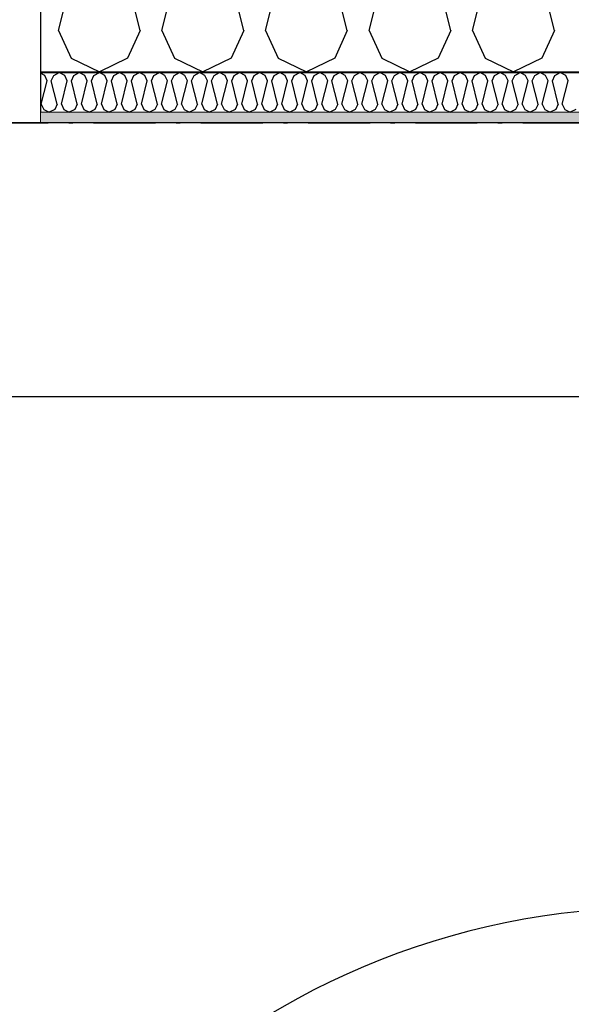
# Model space of a CAD drawing. Header units: millimetres. Extents: x -150 to 340931, y -1115 to 365939.
# Tile 58 of 253: x 280291 to 280960, y 355312 to 356506. Entities that reach past the tile are written whole.
import ezdxf
from ezdxf.enums import TextEntityAlignment as Align

# ---------------------------------------------------------------- set-up
doc = ezdxf.new("R2010")
doc.units = ezdxf.units.MM
doc.header["$LTSCALE"] = 0.5
doc.header["$MEASUREMENT"] = 0
doc.linetypes.add('Over snittplan', pattern=[260, 150, -50, 10, -50])
doc.linetypes.add('PLINE', pattern=[0])
for name, color, linetype in [('232- Ikke-bærende yttervegger (Skravur)(Nye konstruksjoner)', 7, 'Continuous'), ('232- Ikke-bærende yttervegger(Nye konstruksjoner)', 7, 'Continuous'), ('244- Vinduer_ dører_ foldevegger(Nye konstruksjoner)', 7, 'Continuous'), ('842-M___1_50 Målsetting bygning(Nye konstruksjoner)', 7, 'Continuous'), ('852- Teknisk_symbolsk informasjon_ bygning(Nye konstruksjoner)', 7, 'Continuous'), ('862- M___Nettoareal(Nye konstruksjoner)', 7, 'Continuous'), ('862- M___Nettoareal(Polylinje)(Nye konstruksjoner)', 7, 'Continuous'), ('862- M___Nettoareal(Tekst)(Nye konstruksjoner)', 7, 'Continuous')]:
    doc.layers.add(name, color=color, linetype=linetype)
doc.layers.add('234- Vinduer_ dører_ porter(Nye konstruksjoner)', color=7, linetype='Continuous', lineweight=0)
doc.layers.add('236- Innvendig kledning og overflate(Nye konstruksjoner)', color=7, linetype='Continuous', lineweight=0)
doc.styles.add('GENERATED_STYLE_1', font='txt')
doc.styles.add('GENERATED_STYLE_3', font='arial.ttf')
doc.dimstyles.new('GENERATED_STYLE__1', dxfattribs={"dimtxt": 100, "dimasz": 95, "dimexe": 0.18, "dimexo": 0.0625, "dimgap": 0, "dimtad": 1, "dimtih": 1, "dimtoh": 1, "dimdec": 0, "dimzin": 0, "dimdsep": 46, "dimtxsty": 'GENERATED_STYLE_3', "dimblk": 'ARROWHEAD_6', "dimblk1": 'ARROWHEAD_6', "dimblk2": 'ARROWHEAD_6', "dimcen": 0.09, "dimse1": 1, "dimse2": 1, "dimclrd": 256, "dimclre": 256, "dimclrt": 256, "dimadec": 1, "dimazin": 0, "dimtfac": 1, "dimtdec": 4, "dimtmove": 0, "dimatfit": 3, "dimfxl": 1, "dimtolj": 1, "dimtzin": 0, "dimarcsym": 0})
doc.dimstyles.new('GENERATED_STYLE__2', dxfattribs={"dimtxt": 100, "dimasz": 95, "dimexe": 0.18, "dimexo": 0.0625, "dimgap": 0, "dimtad": 1, "dimdec": 0, "dimzin": 0, "dimdsep": 46, "dimtxsty": 'GENERATED_STYLE_3', "dimblk": 'ARROWHEAD_6', "dimblk1": 'ARROWHEAD_6', "dimblk2": 'ARROWHEAD_6', "dimcen": 0.09, "dimse1": 1, "dimse2": 1, "dimclrd": 256, "dimclre": 256, "dimclrt": 256, "dimadec": 1, "dimazin": 0, "dimtfac": 1, "dimtdec": 4, "dimtmove": 0, "dimatfit": 3, "dimfxl": 1, "dimtolj": 1, "dimtzin": 0, "dimarcsym": 0})
doc.dimstyles.new('GENERATED_STYLE__4', dxfattribs={"dimtxt": 100, "dimasz": 95, "dimexe": 0.18, "dimexo": 0.0625, "dimgap": 0, "dimtad": 1, "dimdec": 0, "dimzin": 0, "dimdsep": 46, "dimtxsty": 'GENERATED_STYLE_3', "dimblk": 'ARROWHEAD_6', "dimblk1": 'ARROWHEAD_6', "dimblk2": 'ARROWHEAD_6', "dimcen": 0.09, "dimse1": 1, "dimse2": 1, "dimclrd": 256, "dimclre": 256, "dimclrt": 256, "dimadec": 1, "dimazin": 0, "dimtfac": 1, "dimtdec": 4, "dimtmove": 2, "dimatfit": 3, "dimfxl": 1, "dimtolj": 1, "dimtzin": 0, "dimarcsym": 0})

# ---------------------------------------------------------------- blocks, each defined once
blk = doc.blocks.new('LEILIGHET 8__1', base_point=(283768.6, 348580.7))
at = {"layer": '862- M___Nettoareal(Polylinje)(Nye konstruksjoner)', "flags": 128}
blk.add_lwpolyline([(286041, 356380.7), (277911, 356380.7), (277911, 348080.7), (281226, 348080.7), (281226, 349780.7), (286041, 349780.7)], close=True, dxfattribs=at)
at = {"layer": '862- M___Nettoareal(Tekst)(Nye konstruksjoner)', "style": 'GENERATED_STYLE_1'}
for tag, p in [('DUMMY_861', (280015.2, 358168.6)), ('ROOM_NAME', (279278, 358118.8)), ('DUMMY_862', (279278, 357980.3))]:
    blk.add_attdef(tag, text='', height=100, dxfattribs=at).set_placement(p, align=Align.TOP_LEFT)
blk = doc.blocks.new('ENTRÉ__9', base_point=(279523.3, 355497.8))
at = {"layer": '862- M___Nettoareal(Polylinje)(Nye konstruksjoner)', "linetype": 'PLINE', "flags": 128}
blk.add_lwpolyline([(278022, 356380.7), (278022, 354380.7), (281064, 354380.7), (281064, 356380.7)], close=True, dxfattribs=at)
at = {"layer": '862- M___Nettoareal(Tekst)(Nye konstruksjoner)', "style": 'GENERATED_STYLE_1'}
for tag, p in [('DUMMY_861', (279727.2, 355686)), ('ROOM_NAME', (279319.5, 355665.7)), ('DUMMY_862', (279319.5, 355497.8))]:
    blk.add_attdef(tag, text='', height=100, dxfattribs=at).set_placement(p, align=Align.TOP_LEFT)
blk = doc.blocks.new('*X82')
at = {"layer": '232- Ikke-bærende yttervegger (Skravur)(Nye konstruksjoner)', "linetype": 'PLINE'}
for p, q in [((280321.8, 356437.9), (280316.8, 356440.8)), ((280332.8, 356437.9), (280339.4, 356441.6)), ((280346.1, 356437.9), (280339.4, 356441.6)), ((280357.1, 356437.9), (280363.7, 356441.6)), ((280370.3, 356437.9), (280363.7, 356441.6)), ((280381.4, 356437.9), (280388, 356441.6)), ((280394.6, 356437.9), (280388, 356441.6)), ((280405.6, 356437.9), (280412.3, 356441.6)), ((280418.9, 356437.9), (280412.3, 356441.6)), ((280429.9, 356437.9), (280436.6, 356441.6)), ((280443.2, 356437.9), (280436.6, 356441.6)), ((280454.2, 356437.9), (280460.8, 356441.6)), ((280467.5, 356437.9), (280460.8, 356441.6)), ((280478.5, 356437.9), (280485.1, 356441.6)), ((280491.7, 356437.9), (280485.1, 356441.6)), ((280502.8, 356437.9), (280509.4, 356441.6)), ((280516, 356437.9), (280509.4, 356441.6)), ((280527.1, 356437.9), (280533.7, 356441.6)), ((280540.3, 356437.9), (280533.7, 356441.6)), ((280551.3, 356437.9), (280558, 356441.6)), ((280564.6, 356437.9), (280558, 356441.6)), ((280575.6, 356437.9), (280582.2, 356441.6)), ((280588.9, 356437.9), (280582.2, 356441.6)), ((280599.9, 356437.9), (280606.5, 356441.6)), ((280613.2, 356437.9), (280606.5, 356441.6)), ((280624.2, 356437.9), (280630.8, 356441.6)), ((280637.4, 356437.9), (280630.8, 356441.6)), ((280648.5, 356437.9), (280655.1, 356441.6)), ((280661.7, 356437.9), (280655.1, 356441.6)), ((280672.7, 356437.9), (280679.4, 356441.6)), ((280686, 356437.9), (280679.4, 356441.6)), ((280697, 356437.9), (280703.7, 356441.6)), ((280710.3, 356437.9), (280703.7, 356441.6)), ((280721.3, 356437.9), (280727.9, 356441.6)), ((280734.6, 356437.9), (280727.9, 356441.6)), ((280745.6, 356437.9), (280752.2, 356441.6)), ((280758.8, 356437.9), (280752.2, 356441.6)), ((280769.9, 356437.9), (280776.5, 356441.6)), ((280783.1, 356437.9), (280776.5, 356441.6)), ((280794.1, 356437.9), (280800.8, 356441.6)), ((280807.4, 356437.9), (280800.8, 356441.6)), ((280818.4, 356437.9), (280825.1, 356441.6)), ((280831.7, 356437.9), (280825.1, 356441.6)), ((280842.7, 356437.9), (280849.3, 356441.6)), ((280856, 356437.9), (280849.3, 356441.6)), ((280867, 356437.9), (280873.6, 356441.6)), ((280880.2, 356437.9), (280873.6, 356441.6)), ((280891.3, 356437.9), (280897.9, 356441.6)), ((280904.5, 356437.9), (280897.9, 356441.6)), ((280915.6, 356437.9), (280922.2, 356441.6)), ((280928.8, 356437.9), (280922.2, 356441.6)), ((280939.8, 356437.9), (280946.5, 356441.6)), ((280953.1, 356437.9), (280946.5, 356441.6)), ((280317.7, 356403.3), (280324.7, 356431.4)), ((280324.7, 356431.4), (280321.8, 356437.9)), ((280329.8, 356431.4), (280332.8, 356437.9)), ((280336.9, 356403.3), (280329.8, 356431.4)), ((280342, 356403.3), (280349, 356431.4)), ((280349, 356431.4), (280346.1, 356437.9)), ((280354.1, 356431.4), (280357.1, 356437.9)), ((280361.2, 356403.3), (280354.1, 356431.4)), ((280366.3, 356403.3), (280373.3, 356431.4)), ((280373.3, 356431.4), (280370.3, 356437.9)), ((280378.4, 356431.4), (280381.4, 356437.9)), ((280385.4, 356403.3), (280378.4, 356431.4)), ((280390.5, 356403.3), (280397.6, 356431.4)), ((280397.6, 356431.4), (280394.6, 356437.9)), ((280402.7, 356431.4), (280405.6, 356437.9)), ((280409.7, 356403.3), (280402.7, 356431.4)), ((280414.8, 356403.3), (280421.9, 356431.4)), ((280421.9, 356431.4), (280418.9, 356437.9)), ((280427, 356431.4), (280429.9, 356437.9)), ((280434, 356403.3), (280427, 356431.4)), ((280439.1, 356403.3), (280446.1, 356431.4)), ((280446.1, 356431.4), (280443.2, 356437.9)), ((280451.2, 356431.4), (280454.2, 356437.9)), ((280458.3, 356403.3), (280451.2, 356431.4)), ((280463.4, 356403.3), (280470.4, 356431.4)), ((280470.4, 356431.4), (280467.5, 356437.9)), ((280475.5, 356431.4), (280478.5, 356437.9)), ((280482.6, 356403.3), (280475.5, 356431.4)), ((280487.7, 356403.3), (280494.7, 356431.4)), ((280494.7, 356431.4), (280491.7, 356437.9)), ((280499.8, 356431.4), (280502.8, 356437.9)), ((280506.8, 356403.3), (280499.8, 356431.4)), ((280512, 356403.3), (280519, 356431.4)), ((280519, 356431.4), (280516, 356437.9)), ((280524.1, 356431.4), (280527.1, 356437.9)), ((280531.1, 356403.3), (280524.1, 356431.4)), ((280536.2, 356403.3), (280543.3, 356431.4)), ((280543.3, 356431.4), (280540.3, 356437.9)), ((280548.4, 356431.4), (280551.3, 356437.9)), ((280555.4, 356403.3), (280548.4, 356431.4)), ((280560.5, 356403.3), (280567.6, 356431.4)), ((280567.6, 356431.4), (280564.6, 356437.9)), ((280572.7, 356431.4), (280575.6, 356437.9)), ((280579.7, 356403.3), (280572.7, 356431.4)), ((280584.8, 356403.3), (280591.8, 356431.4)), ((280591.8, 356431.4), (280588.9, 356437.9)), ((280596.9, 356431.4), (280599.9, 356437.9)), ((280604, 356403.3), (280596.9, 356431.4)), ((280609.1, 356403.3), (280616.1, 356431.4)), ((280616.1, 356431.4), (280613.2, 356437.9)), ((280621.2, 356431.4), (280624.2, 356437.9)), ((280628.3, 356403.3), (280621.2, 356431.4)), ((280633.4, 356403.3), (280640.4, 356431.4)), ((280640.4, 356431.4), (280637.4, 356437.9)), ((280645.5, 356431.4), (280648.5, 356437.9)), ((280652.5, 356403.3), (280645.5, 356431.4)), ((280657.6, 356403.3), (280664.7, 356431.4)), ((280664.7, 356431.4), (280661.7, 356437.9)), ((280669.8, 356431.4), (280672.7, 356437.9)), ((280676.8, 356403.3), (280669.8, 356431.4)), ((280681.9, 356403.3), (280689, 356431.4)), ((280689, 356431.4), (280686, 356437.9)), ((280694.1, 356431.4), (280697, 356437.9)), ((280701.1, 356403.3), (280694.1, 356431.4)), ((280706.2, 356403.3), (280713.2, 356431.4)), ((280713.2, 356431.4), (280710.3, 356437.9)), ((280718.3, 356431.4), (280721.3, 356437.9)), ((280725.4, 356403.3), (280718.3, 356431.4)), ((280730.5, 356403.3), (280737.5, 356431.4)), ((280737.5, 356431.4), (280734.6, 356437.9)), ((280742.6, 356431.4), (280745.6, 356437.9)), ((280749.7, 356403.3), (280742.6, 356431.4)), ((280754.8, 356403.3), (280761.8, 356431.4)), ((280761.8, 356431.4), (280758.8, 356437.9)), ((280766.9, 356431.4), (280769.9, 356437.9)), ((280773.9, 356403.3), (280766.9, 356431.4)), ((280779, 356403.3), (280786.1, 356431.4)), ((280786.1, 356431.4), (280783.1, 356437.9)), ((280791.2, 356431.4), (280794.1, 356437.9)), ((280798.2, 356403.3), (280791.2, 356431.4)), ((280803.3, 356403.3), (280810.4, 356431.4)), ((280810.4, 356431.4), (280807.4, 356437.9)), ((280815.5, 356431.4), (280818.4, 356437.9)), ((280822.5, 356403.3), (280815.5, 356431.4)), ((280827.6, 356403.3), (280834.6, 356431.4)), ((280834.6, 356431.4), (280831.7, 356437.9)), ((280839.7, 356431.4), (280842.7, 356437.9)), ((280846.8, 356403.3), (280839.7, 356431.4)), ((280851.9, 356403.3), (280858.9, 356431.4)), ((280858.9, 356431.4), (280856, 356437.9)), ((280864, 356431.4), (280867, 356437.9)), ((280871.1, 356403.3), (280864, 356431.4)), ((280876.2, 356403.3), (280883.2, 356431.4)), ((280883.2, 356431.4), (280880.2, 356437.9)), ((280888.3, 356431.4), (280891.3, 356437.9)), ((280895.3, 356403.3), (280888.3, 356431.4)), ((280900.5, 356403.3), (280907.5, 356431.4)), ((280907.5, 356431.4), (280904.5, 356437.9)), ((280912.6, 356431.4), (280915.6, 356437.9)), ((280919.6, 356403.3), (280912.6, 356431.4)), ((280924.7, 356403.3), (280931.8, 356431.4)), ((280931.8, 356431.4), (280928.8, 356437.9)), ((280936.9, 356431.4), (280939.8, 356437.9)), ((280943.9, 356403.3), (280936.9, 356431.4)), ((280949, 356403.3), (280956.1, 356431.4)), ((280956.1, 356431.4), (280953.1, 356437.9)), ((280317.7, 356403.3), (280320.7, 356396.8)), ((280320.7, 356396.8), (280327.3, 356393.6)), ((280333.9, 356396.8), (280327.3, 356393.6)), ((280336.9, 356403.3), (280333.9, 356396.8)), ((280342, 356403.3), (280344.9, 356396.8)), ((280344.9, 356396.8), (280351.6, 356393.6)), ((280358.2, 356396.8), (280351.6, 356393.6)), ((280361.2, 356403.3), (280358.2, 356396.8)), ((280366.3, 356403.3), (280369.2, 356396.8)), ((280369.2, 356396.8), (280375.9, 356393.6)), ((280382.5, 356396.8), (280375.9, 356393.6)), ((280385.4, 356403.3), (280382.5, 356396.8)), ((280390.5, 356403.3), (280393.5, 356396.8)), ((280393.5, 356396.8), (280400.1, 356393.6)), ((280406.8, 356396.8), (280400.1, 356393.6)), ((280409.7, 356403.3), (280406.8, 356396.8)), ((280414.8, 356403.3), (280417.8, 356396.8)), ((280417.8, 356396.8), (280424.4, 356393.6)), ((280431, 356396.8), (280424.4, 356393.6)), ((280434, 356403.3), (280431, 356396.8)), ((280439.1, 356403.3), (280442.1, 356396.8)), ((280442.1, 356396.8), (280448.7, 356393.6)), ((280455.3, 356396.8), (280448.7, 356393.6)), ((280458.3, 356403.3), (280455.3, 356396.8)), ((280463.4, 356403.3), (280466.3, 356396.8)), ((280466.3, 356396.8), (280473, 356393.6)), ((280479.6, 356396.8), (280473, 356393.6)), ((280482.6, 356403.3), (280479.6, 356396.8)), ((280487.7, 356403.3), (280490.6, 356396.8)), ((280490.6, 356396.8), (280497.3, 356393.6)), ((280503.9, 356396.8), (280497.3, 356393.6)), ((280506.8, 356403.3), (280503.9, 356396.8)), ((280512, 356403.3), (280514.9, 356396.8)), ((280514.9, 356396.8), (280521.5, 356393.6)), ((280528.2, 356396.8), (280521.5, 356393.6)), ((280531.1, 356403.3), (280528.2, 356396.8)), ((280536.2, 356403.3), (280539.2, 356396.8)), ((280539.2, 356396.8), (280545.8, 356393.6)), ((280552.5, 356396.8), (280545.8, 356393.6)), ((280555.4, 356403.3), (280552.5, 356396.8)), ((280560.5, 356403.3), (280563.5, 356396.8)), ((280563.5, 356396.8), (280570.1, 356393.6)), ((280576.7, 356396.8), (280570.1, 356393.6)), ((280579.7, 356403.3), (280576.7, 356396.8)), ((280584.8, 356403.3), (280587.8, 356396.8)), ((280587.8, 356396.8), (280594.4, 356393.6)), ((280601, 356396.8), (280594.4, 356393.6)), ((280604, 356403.3), (280601, 356396.8)), ((280609.1, 356403.3), (280612, 356396.8)), ((280612, 356396.8), (280618.7, 356393.6)), ((280625.3, 356396.8), (280618.7, 356393.6)), ((280628.3, 356403.3), (280625.3, 356396.8)), ((280633.4, 356403.3), (280636.3, 356396.8)), ((280636.3, 356396.8), (280642.9, 356393.6)), ((280649.6, 356396.8), (280642.9, 356393.6)), ((280652.5, 356403.3), (280649.6, 356396.8)), ((280657.6, 356403.3), (280660.6, 356396.8)), ((280660.6, 356396.8), (280667.2, 356393.6)), ((280673.9, 356396.8), (280667.2, 356393.6)), ((280676.8, 356403.3), (280673.9, 356396.8)), ((280681.9, 356403.3), (280684.9, 356396.8)), ((280684.9, 356396.8), (280691.5, 356393.6)), ((280698.1, 356396.8), (280691.5, 356393.6)), ((280701.1, 356403.3), (280698.1, 356396.8)), ((280706.2, 356403.3), (280709.2, 356396.8)), ((280709.2, 356396.8), (280715.8, 356393.6)), ((280722.4, 356396.8), (280715.8, 356393.6)), ((280725.4, 356403.3), (280722.4, 356396.8)), ((280730.5, 356403.3), (280733.4, 356396.8)), ((280733.4, 356396.8), (280740.1, 356393.6)), ((280746.7, 356396.8), (280740.1, 356393.6)), ((280749.7, 356403.3), (280746.7, 356396.8)), ((280754.8, 356403.3), (280757.7, 356396.8)), ((280757.7, 356396.8), (280764.4, 356393.6)), ((280771, 356396.8), (280764.4, 356393.6)), ((280773.9, 356403.3), (280771, 356396.8)), ((280779, 356403.3), (280782, 356396.8)), ((280782, 356396.8), (280788.6, 356393.6)), ((280795.3, 356396.8), (280788.6, 356393.6)), ((280798.2, 356403.3), (280795.3, 356396.8)), ((280803.3, 356403.3), (280806.3, 356396.8)), ((280806.3, 356396.8), (280812.9, 356393.6)), ((280819.5, 356396.8), (280812.9, 356393.6)), ((280822.5, 356403.3), (280819.5, 356396.8)), ((280827.6, 356403.3), (280830.6, 356396.8)), ((280830.6, 356396.8), (280837.2, 356393.6)), ((280843.8, 356396.8), (280837.2, 356393.6)), ((280846.8, 356403.3), (280843.8, 356396.8)), ((280851.9, 356403.3), (280854.8, 356396.8)), ((280854.8, 356396.8), (280861.5, 356393.6)), ((280868.1, 356396.8), (280861.5, 356393.6)), ((280871.1, 356403.3), (280868.1, 356396.8)), ((280876.2, 356403.3), (280879.1, 356396.8)), ((280879.1, 356396.8), (280885.8, 356393.6)), ((280892.4, 356396.8), (280885.8, 356393.6)), ((280895.3, 356403.3), (280892.4, 356396.8)), ((280900.5, 356403.3), (280903.4, 356396.8)), ((280903.4, 356396.8), (280910, 356393.6)), ((280916.7, 356396.8), (280910, 356393.6)), ((280919.6, 356403.3), (280916.7, 356396.8)), ((280924.7, 356403.3), (280927.7, 356396.8)), ((280927.7, 356396.8), (280934.3, 356393.6)), ((280941, 356396.8), (280934.3, 356393.6)), ((280943.9, 356403.3), (280941, 356396.8)), ((280949, 356403.3), (280952, 356396.8)), ((280952, 356396.8), (280958.6, 356393.6)), ((280965.2, 356396.8), (280958.6, 356393.6))]:
    blk.add_line(p, q, dxfattribs=at)
blk = doc.blocks.new('*X90')
at = {"layer": '232- Ikke-bærende yttervegger (Skravur)(Nye konstruksjoner)', "linetype": 'PLINE'}
for p, q in [((280338.4, 356492.5), (280374.8, 356637.9)), ((280437.5, 356492.5), (280401.2, 356637.9)), ((280463.9, 356492.5), (280500.3, 356637.9)), ((280563, 356492.5), (280526.6, 356637.9)), ((280589.4, 356492.5), (280625.7, 356637.9)), ((280688.4, 356492.5), (280652.1, 356637.9)), ((280714.8, 356492.5), (280751.2, 356637.9)), ((280813.9, 356492.5), (280777.5, 356637.9)), ((280840.3, 356492.5), (280876.6, 356637.9)), ((280939.4, 356492.5), (280903, 356637.9)), ((280338.4, 356492.5), (280353.7, 356458.9)), ((280437.5, 356492.5), (280422.3, 356458.9)), ((280463.9, 356492.5), (280479.2, 356458.9)), ((280563, 356492.5), (280547.7, 356458.9)), ((280589.4, 356492.5), (280604.6, 356458.9)), ((280688.4, 356492.5), (280673.2, 356458.9)), ((280714.8, 356492.5), (280730.1, 356458.9)), ((280813.9, 356492.5), (280798.6, 356458.9)), ((280840.3, 356492.5), (280855.5, 356458.9)), ((280939.4, 356492.5), (280924.1, 356458.9)), ((280353.7, 356458.9), (280388, 356442.6)), ((280422.3, 356458.9), (280388, 356442.6)), ((280479.2, 356458.9), (280513.4, 356442.6)), ((280547.7, 356458.9), (280513.4, 356442.6)), ((280604.6, 356458.9), (280638.9, 356442.6)), ((280673.2, 356458.9), (280638.9, 356442.6)), ((280730.1, 356458.9), (280764.4, 356442.6)), ((280798.6, 356458.9), (280764.4, 356442.6)), ((280855.5, 356458.9), (280889.8, 356442.6)), ((280924.1, 356458.9), (280889.8, 356442.6))]:
    blk.add_line(p, q, dxfattribs=at)
blk = doc.blocks.new('Dør[1]')
at = {"layer": '234- Vinduer_ dører_ porter(Nye konstruksjoner)', "linetype": 'PLINE'}
blk.add_line((280316.8, 356380.6), (279206.8, 356380.6), dxfattribs=at)
at = {"layer": '236- Innvendig kledning og overflate(Nye konstruksjoner)', "linetype": 'PLINE'}
for p, q in [((280316.8, 356442.6), (280316.8, 356441.6)), ((280316.8, 356393.6), (280316.8, 356380.6))]:
    blk.add_line(p, q, dxfattribs=at)
at = {"layer": '244- Vinduer_ dører_ foldevegger(Nye konstruksjoner)', "linetype": 'PLINE'}
for p, q in [((280316.8, 356598.6), (280316.8, 356442.6)), ((280316.8, 356441.6), (280316.8, 356393.6))]:
    blk.add_line(p, q, dxfattribs=at)
blk = doc.blocks.new('*D774')
at = {"layer": '842-M___1_50 Målsetting bygning(Nye konstruksjoner)', "linetype": 'PLINE'}
for p, q in [((276294.5, 363585.1), (276294.5, 363772.6)), ((335668.8, 363585.1), (335668.8, 363772.6)), ((276344.5, 363728.9), (276244.5, 363628.9)), ((335618.8, 363628.9), (335718.8, 363728.9)), ((276219.5, 363678.9), (276294.5, 363678.9)), ((276294.5, 363678.9), (335668.8, 363678.9)), ((335668.8, 363678.9), (335743.8, 363678.9))]:
    blk.add_line(p, q, dxfattribs=at)
at = {"layer": '842-M___1_50 Målsetting bygning(Nye konstruksjoner)', "insert": (305772, 363698.9), "char_height": 100, "attachment_point": 7, "style": 'GENERATED_STYLE_3'}
blk.add_mtext('\\A1;{\\pql;\\fArial|b0|i0|c0|p0;\\W1.000000;59\xa0374}', dxfattribs=at)
blk = doc.blocks.new('ARROWHEAD_6')
at = {"linetype": 'Continuous'}
for p, q in [((-0.5, -0.5), (0.5, 0.5)), ((0, 0), (-1, 0))]:
    blk.add_line(p, q, dxfattribs=at)
blk = doc.blocks.new('*D799')
at = {"layer": '842-M___1_50 Målsetting bygning(Nye konstruksjoner)', "linetype": 'PLINE'}
for p, q in [((277849, 362158.8), (277849, 362346.3)), ((286041, 362158.8), (286041, 362346.3)), ((277899, 362302.5), (277799, 362202.5)), ((286091, 362302.5), (285991, 362202.5)), ((277849, 362252.5), (286041, 362252.5))]:
    blk.add_line(p, q, dxfattribs=at)
at = {"layer": '842-M___1_50 Målsetting bygning(Nye konstruksjoner)', "char_height": 100, "attachment_point": 7, "style": 'GENERATED_STYLE_3'}
for s, insert in [('\\A1;{\\pql;\\fArial|b0|i0|c0|p0;\\W1.000000;220}', (286036.6, 362412.5)), ('\\A1;{\\pql;\\fArial|b0|i0|c0|p0;\\W1.000000;8\xa0192}', (281773.4, 362272.5))]:
    blk.add_mtext(s, dxfattribs=dict(at, insert=insert))
blk = doc.blocks.new('Dørstempel[323]', base_point=(281064, 354972.3))
at = {"layer": '852- Teknisk_symbolsk informasjon_ bygning(Nye konstruksjoner)', "char_height": 100, "attachment_point": 1, "rotation": 90, "style": 'GENERATED_STYLE_3'}
for s, insert in [('\\A1;{\\pql;\\pt0,50;\\fArial|b0|i0|c0|p0;\\W1.000000;x2\xa0390\\fArial|b0|i0|c0|p0;\\W1.000000;\\A1{\\H.66x;\\S^  ;}\\fArial|b0|i0|c0|p0;\\W1.000000;\\fArial|b0|i0|c0|p0;\\W1.000000;\\A1{\\H.66x;\\S^  ;}}', (280906.2, 354880.8)), ('\\A1;{\\pql;\\pt0,50;\\fArial|b0|i0|c0|p0;\\W1.000000;990\\fArial|b0|i0|c0|p0;\\W1.000000;\\A1{\\H.66x;\\S^  ;}\\fArial|b0|i0|c0|p0;\\W1.000000;\\fArial|b0|i0|c0|p0;\\W1.000000;\\A1{\\H.66x;\\S^  ;}}', (280906.2, 354652))]:
    blk.add_mtext(s, dxfattribs=dict(at, insert=insert))
at = {"layer": '852- Teknisk_symbolsk informasjon_ bygning(Nye konstruksjoner)', "style": 'GENERATED_STYLE_3'}
blk.add_attdef('DUMMY_229', text='', height=100, rotation=90, dxfattribs=at).set_placement((280883.3, 355292.6), align=Align.TOP_LEFT)
blk.add_attdef('AC_WIDO_ID', text='', height=100, rotation=90, dxfattribs=at).set_placement((280883.3, 355004.9), align=Align.BOTTOM_CENTER)
blk.add_attdef('DUMMY_228', text='', height=100, rotation=90, dxfattribs=at).set_placement((280883.3, 354575.8), align=Align.TOP_RIGHT)
blk = doc.blocks.new('Dør[26]')
at = {"layer": '236- Innvendig kledning og overflate(Nye konstruksjoner)', "linetype": 'PLINE'}
for p, q in [((281064, 355477.3), (281077, 355477.3)), ((281064, 355477.3), (281077, 355477.3)), ((281337, 355477.3), (281350, 355477.3)), ((281064, 354467.3), (281077, 354467.3)), ((281064, 354467.3), (281077, 354467.3)), ((281337, 354467.3), (281350, 354467.3))]:
    blk.add_line(p, q, dxfattribs=at)
at = {"layer": '244- Vinduer_ dører_ foldevegger(Nye konstruksjoner)', "linetype": 'PLINE'}
for p, q in [((281064, 355477.3), (281064, 354467.3)), ((281064, 355467.3), (281064, 355477.3)), ((281064, 355477.3), (281156, 355477.3)), ((281077, 355477.3), (281156, 355477.3)), ((281077, 355477.3), (281156, 355477.3)), ((281156, 355467.3), (281156, 355477.3)), ((281156, 355477.3), (281175, 355477.3)), ((281175, 355477.3), (281239, 355477.3)), ((281239, 355477.3), (281337, 355477.3)), ((281350, 355477.3), (281350, 354467.3)), ((281064, 355429.3), (281064, 355467.3)), ((281064, 355467.3), (281156, 355467.3)), ((281156, 355467.3), (281156, 355417.3)), ((281108, 355429.3), (281064, 355429.3)), ((281108, 355417.3), (281108, 355429.3)), ((281108, 355417.3), (281108, 354527.3)), ((281156, 355417.3), (281108, 355417.3)), ((281156, 354527.3), (281156, 355417.3)), ((281064, 354559.3), (280150, 354559.3)), ((280150, 354559.3), (280150, 354515.3)), ((281064, 354515.3), (281064, 354559.3)), ((281108, 354515.3), (281108, 354527.3)), ((281108, 354527.3), (281156, 354527.3)), ((281156, 354527.3), (281156, 354477.3)), ((280150, 354515.3), (281064, 354515.3)), ((281064, 354477.3), (281064, 354515.3)), ((281064, 354515.3), (281108, 354515.3)), ((281064, 354477.3), (281064, 354467.3)), ((281156, 354477.3), (281064, 354477.3)), ((281156, 354477.3), (281156, 354467.3)), ((281064, 354467.3), (281156, 354467.3)), ((281077, 354467.3), (281156, 354467.3)), ((281077, 354467.3), (281156, 354467.3)), ((281156, 354467.3), (281175, 354467.3)), ((281175, 354467.3), (281239, 354467.3)), ((281239, 354467.3), (281337, 354467.3))]:
    blk.add_line(p, q, dxfattribs=at)
blk.add_arc((281064, 354515.3), 914, 90, 180, dxfattribs=at)
at = {"layer": '852- Teknisk_symbolsk informasjon_ bygning(Nye konstruksjoner)'}
ref = blk.add_blockref('Dørstempel[323]', (281064, 354972.3), dxfattribs=at)
ref.add_attrib('AC_WIDO_ID', 'ID-01-1', dxfattribs={"color": 7, "height": 100, "rotation": 90, "style": 'GENERATED_STYLE_3'}).set_placement((280883.3, 355004.9), align=Align.BOTTOM_CENTER)
blk = doc.blocks.new('*D1554')
at = {"layer": '842-M___1_50 Målsetting bygning(Nye konstruksjoner)', "linetype": 'PLINE'}
for p, q in [((280199, 356380.7), (280199, 356455.7)), ((280249, 356330.7), (280149, 356430.7)), ((280292.7, 356380.7), (280105.2, 356380.7)), ((280199, 354367.6), (280199, 356380.7)), ((280149, 354417.6), (280249, 354317.6)), ((280292.7, 354367.6), (280105.2, 354367.6))]:
    blk.add_line(p, q, dxfattribs=at)
at = {"layer": '842-M___1_50 Målsetting bygning(Nye konstruksjoner)', "insert": (280179, 355202.6), "char_height": 100, "attachment_point": 7, "rotation": 90, "style": 'GENERATED_STYLE_3'}
blk.add_mtext('\\A1;{\\pql;\\fArial|b0|i0|c0|p0;\\W1.000000;2\xa0013}', dxfattribs=at)
blk = doc.blocks.new('*D1556')
at = {"layer": '842-M___1_50 Målsetting bygning(Nye konstruksjoner)', "linetype": 'PLINE'}
for p, q in [((278009, 355955), (278009, 356142.5)), ((278059, 356098.7), (277959, 355998.7)), ((281127, 356098.7), (281027, 355998.7)), ((277911, 356048.7), (278009, 356048.7)), ((278009, 356048.7), (281077, 356048.7))]:
    blk.add_line(p, q, dxfattribs=at)
at = {"layer": '842-M___1_50 Målsetting bygning(Nye konstruksjoner)', "char_height": 100, "attachment_point": 7, "rotation": 360, "style": 'GENERATED_STYLE_3'}
for s, insert in [('\\A1;{\\pql;\\fArial|b0|i0|c0|p0;\\W1.000000;98}', (278022.3, 356070.2)), ('\\A1;{\\pql;\\fArial|b0|i0|c0|p0;\\W1.000000;3\xa0068}', (279371.4, 356068.7))]:
    blk.add_mtext(s, dxfattribs=dict(at, insert=insert))
blk = doc.blocks.new('*D1557')
at = {"layer": '842-M___1_50 Målsetting bygning(Nye konstruksjoner)', "linetype": 'PLINE'}
for p, q in [((281077, 355955), (281077, 356142.5)), ((281337, 355955), (281337, 356142.5)), ((281127, 356098.7), (281027, 355998.7)), ((281287, 355998.7), (281387, 356098.7)), ((278009, 356048.7), (281077, 356048.7)), ((281077, 356048.7), (281337, 356048.7)), ((281337, 356048.7), (281412, 356048.7))]:
    blk.add_line(p, q, dxfattribs=at)
at = {"layer": '842-M___1_50 Målsetting bygning(Nye konstruksjoner)', "insert": (281098.8, 356087.3), "char_height": 100, "attachment_point": 7, "rotation": 360, "style": 'GENERATED_STYLE_3'}
blk.add_mtext('\\A1;{\\pql;\\fArial|b0|i0|c0|p0;\\W1.000000;260}', dxfattribs=at)

msp = doc.modelspace()

# ---------------------------------------------------------------- hatches: boundary and pattern name
at = {"layer": '232- Ikke-bærende yttervegger (Skravur)(Nye konstruksjoner)', "linetype": 'Continuous'}
msp.add_hatch(color=256, dxfattribs=at).paths.add_polyline_path([(280316.8, 356441.6), (282800, 356441.6), (282800, 356442.6), (280316.8, 356442.6)])
h = msp.add_hatch(dxfattribs=at)
h.set_pattern_fill('Prikker_tett', color=256, style=0, pattern_type=2)
h.set_pattern_definition([(0, (0, 0), (0, 43.30127), [0, -25]), (0, (12.5, 21.65), (0, 43.30127), [0, -25])])
h.paths.add_polyline_path([(280316.8, 356393.6), (280316.8, 356380.6), (282800, 356380.6), (282800, 356393.6)])

# ---------------------------------------------------------------- linework, layer by layer
at = {"layer": '232- Ikke-bærende yttervegger(Nye konstruksjoner)', "linetype": 'PLINE'}
for p, q in [((280316.8, 356598.6), (280316.8, 356442.6)), ((280316.8, 356442.6), (282800, 356442.6)), ((280316.8, 356441.6), (282800, 356441.6)), ((280316.8, 356441.6), (280316.8, 356393.6))]:
    msp.add_line(p, q, dxfattribs=at)
at = {"layer": '232- Ikke-bærende yttervegger(Nye konstruksjoner)', "linetype": 'Over snittplan', "flags": 128}
msp.add_lwpolyline([(277911, 356380.6), (302741, 356380.6)], dxfattribs=at)
at = {"layer": '236- Innvendig kledning og overflate(Nye konstruksjoner)', "linetype": 'PLINE'}
for p, q in [((280316.8, 356442.6), (280316.8, 356441.6)), ((280316.8, 356393.6), (282800, 356393.6)), ((280316.8, 356393.6), (280316.8, 356380.6))]:
    msp.add_line(p, q, dxfattribs=at)
at = {"layer": '236- Innvendig kledning og overflate(Nye konstruksjoner)', "linetype": 'PLINE', "flags": 128}
msp.add_lwpolyline([(280316.8, 356380.6), (282800, 356380.6)], dxfattribs=at)

# ---------------------------------------------------------------- block references
at = {"layer": '232- Ikke-bærende yttervegger(Nye konstruksjoner)'}
for name in ['*X90', '*X82']:
    msp.add_blockref(name, (0, 0), dxfattribs=at)
at = {"layer": '244- Vinduer_ dører_ foldevegger(Nye konstruksjoner)', "linetype": 'PLINE'}
for name in ['Dør[1]', 'Dør[26]']:
    msp.add_blockref(name, (0, 0), dxfattribs=at)
at = {"layer": '862- M___Nettoareal(Nye konstruksjoner)', "linetype": 'Continuous'}
for name, p in [('LEILIGHET 8__1', (283768.6, 348580.7)), ('ENTRÉ__9', (279523.3, 355497.8))]:
    msp.add_blockref(name, p, dxfattribs=at)

# ---------------------------------------------------------------- dimensions: what is measured, and where the dimension line sits
at = {"layer": '842-M___1_50 Målsetting bygning(Nye konstruksjoner)', "linetype": 'Continuous'}
for base, p1, p2, picture, middle in [((335668.8, 363678.9), (276294.5, 358685.2), (335668.8, 339845.1), '*D774', (305981.5, 363748.9)), ((286041, 362252.5), (277849, 356694), (286041, 356395), '*D799', (281945, 362322.5))]:
    dim = msp.add_linear_dim(base=base, p1=p1, p2=p2, dimstyle='GENERATED_STYLE__1', dxfattribs=at)
    dim.commit()
    dim.dimension.update_dxf_attribs({"geometry": picture, "text_midpoint": middle, "dimtype": 160})
for base, p1, p2, angle, dimstyle, picture, middle, turn in [((280199, 356380.7), (281239, 354367.6), (281350, 356380.7), 90, 'GENERATED_STYLE__2', '*D1554', (280129, 355374.1), 90), ((281077, 356048.7), (278009, 353822.2), (281077, 356380.7), 360, 'GENERATED_STYLE__2', '*D1556', (279543, 356118.7), 360), ((281337, 356048.7), (281077, 356380.7), (281337, 352074.2), 360, 'GENERATED_STYLE__4', '*D1557', (281212.9, 356137.3), 360)]:
    dim = msp.add_linear_dim(base=base, p1=p1, p2=p2, angle=angle, dimstyle=dimstyle, dxfattribs=at)
    dim.commit()
    dim.dimension.update_dxf_attribs({"geometry": picture, "text_midpoint": middle, "dimtype": 160, "text_rotation": turn})

doc.saveas('drawing.dxf')
